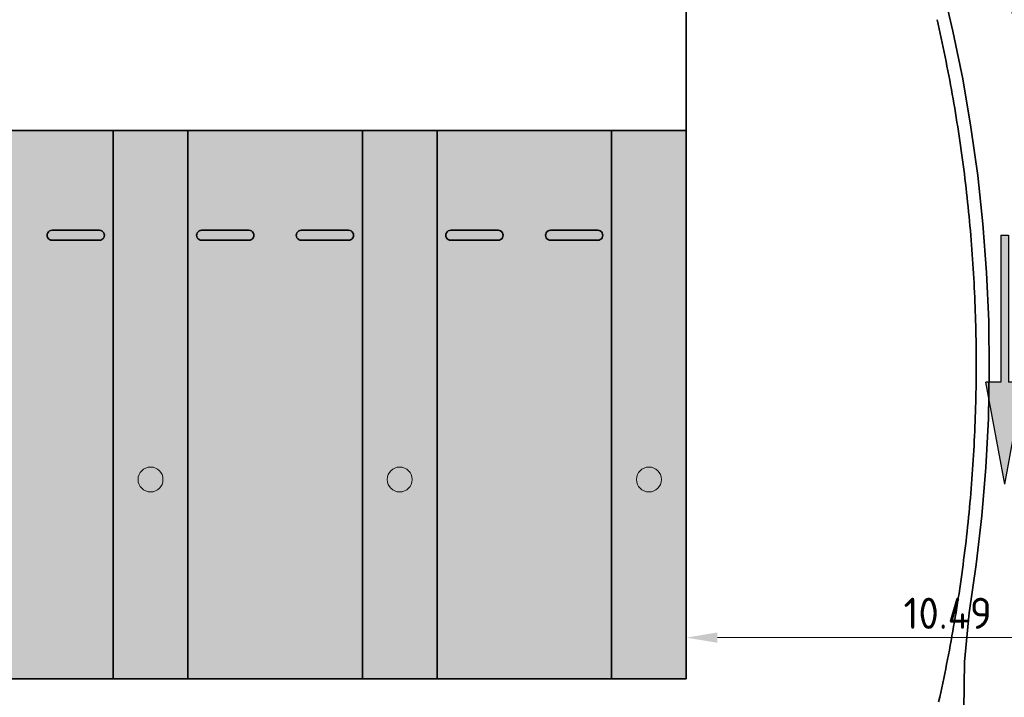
# Model space of a CAD drawing. Header units: metres. Extents: x -173 to 224, y -295 to 41.
# Tile 37 of 41: x 58 to 78, y -3 to 11. Entities that reach past the tile are written whole.
import ezdxf

# ---------------------------------------------------------------- set-up
doc = ezdxf.new("R2010")
doc.units = ezdxf.units.M
doc.layers.get('0').update_dxf_attribs({"lineweight": 25})
doc.layers.get('Defpoints').update_dxf_attribs({"color": 40, "lineweight": 25})
for name, color, linetype, lineweight in [('N-WE-VH-KANTVERHARDING-G', 210, 'Continuous', 35), ('N-WE-VW-MARKERING_PIJL-S', 7, 'Continuous', 25), ('X-XX-AL-M', 7, 'Continuous', 18), ('X-XX-AL-M-250', 7, 'Continuous', 18), ('X-XX-AL-VERWIJZING-G', 7, 'Continuous', 18)]:
    doc.layers.add(name, color=color, linetype=linetype, lineweight=lineweight)
doc.styles.add('NLCS-ISO-M250-T25', font='NLCS-ISO.ttf', dxfattribs={"height": 0.625})
doc.dimstyles.new('NLCS-M250-T25-PIJL_L2_H4', dxfattribs={"dimscale": 0.25, "dimtxt": 2.5, "dimasz": 2.5, "dimexe": 2, "dimexo": 2, "dimgap": 0.7, "dimtad": 1, "dimzin": 0, "dimdsep": 46, "dimtxsty": 'NLCS-ISO-M250-T25', "dimcen": 0, "dimdle": 2, "dimclrd": 256, "dimclre": 256, "dimclrt": 256, "dimadec": 4, "dimazin": 0, "dimtfac": 1, "dimtdec": 3, "dimtofl": 0, "dimtmove": 0, "dimatfit": 3, "dimfxl": 2, "dimfxlon": 1, "dimtfillclr": 256, "dimtolj": 1, "dimtzin": 0, "dimlwd": -1, "dimlwe": -1, "dimarcsym": 0})

# ---------------------------------------------------------------- blocks, each defined once
blk = doc.blocks.new('*D84')
at = {"layer": 'Defpoints', "color": 0, "transparency": 16777216}
for p in [(44.108, 28.323), (44.108, -26.654), (87.42, -26.654)]:
    blk.add_point(p, dxfattribs=at)
at = {"layer": 'X-XX-AL-M', "transparency": 16777216}
for p, q in [((86.92, 28.323), (87.92, 28.323)), ((87.42, 27.698), (87.42, -26.029)), ((86.92, -26.654), (87.92, -26.654))]:
    blk.add_line(p, q, dxfattribs=at)
for points in [[(87.316, 27.698), (87.524, 27.698), (87.42, 28.323)], [(87.316, -26.029), (87.524, -26.029), (87.42, -26.654)]]:
    blk.add_solid(points, dxfattribs=at)
at = {"layer": 'X-XX-AL-M', "transparency": 16777216, "insert": (86.932, 0.834), "char_height": 0.625, "attachment_point": 5, "rotation": 90, "style": 'NLCS-ISO-M250-T25'}
blk.add_mtext('\\A1;54.98', dxfattribs=at)
blk = doc.blocks.new('N-SVW-MARKERING_PIJL_RD_5.0')
blk.add_hatch(color=256).paths.add_polyline_path([(2.95, 0.375), (2.95, 0.075), (0, 0.075), (0, -0.075), (2.95, -0.075), (2.95, -0.375), (5, 0)])
for p, q in [((2.95, 0.375), (2.95, 0.075)), ((5, 0), (2.95, 0.375)), ((0, 0.075), (2.95, 0.075)), ((0, -0.075), (0, 0.075)), ((5, 0), (2.95, -0.375)), ((0, -0.075), (2.95, -0.075)), ((2.95, -0.075), (2.95, -0.375))]:
    blk.add_line(p, q)
blk = doc.blocks.new('*U162')
at = {"layer": 'N-WE-VH-KANTVERHARDING-G', "color": 3, "linetype": 'Continuous', "ltscale": 0.3048, "transparency": 33554687, "flags": 128}
blk.add_lwpolyline([(76.186, -2.615), (76.207, -2.521), (76.227, -2.427), (76.248, -2.333), (76.268, -2.239), (76.288, -2.144), (76.307, -2.05), (76.327, -1.956), (76.346, -1.861), (76.364, -1.767), (76.383, -1.673), (76.401, -1.578), (76.419, -1.483), (76.436, -1.389), (76.453, -1.294), (76.47, -1.199), (76.487, -1.104), (76.503, -1.01), (76.519, -0.915), (76.535, -0.82), (76.55, -0.725), (76.565, -0.63), (76.58, -0.535), (76.595, -0.439), (76.609, -0.344), (76.623, -0.249), (76.637, -0.154), (76.65, -0.058), (76.663, 0.037), (76.676, 0.132), (76.688, 0.228), (76.7, 0.323), (76.712, 0.419), (76.724, 0.514), (76.735, 0.61), (76.746, 0.705), (76.756, 0.801), (76.767, 0.897), (76.777, 0.992), (76.787, 1.088), (76.796, 1.184), (76.805, 1.28), (76.814, 1.375), (76.823, 1.471), (76.831, 1.567), (76.839, 1.663), (76.846, 1.759), (76.854, 1.855), (76.861, 1.951), (76.868, 2.047), (76.874, 2.143), (76.88, 2.239), (76.886, 2.335), (76.892, 2.431), (76.897, 2.527), (76.902, 2.623), (76.906, 2.719), (76.911, 2.815), (76.915, 2.911), (76.919, 3.007), (76.922, 3.104), (76.925, 3.2), (76.928, 3.296), (76.93, 3.392), (76.933, 3.488), (76.935, 3.584), (76.936, 3.681), (76.938, 3.777), (76.939, 3.873), (76.939, 3.969), (76.94, 4.065), (76.94, 4.162), (76.94, 4.258), (76.939, 4.354), (76.939, 4.45), (76.938, 4.546), (76.936, 4.643), (76.935, 4.739), (76.933, 4.835), (76.93, 4.931), (76.928, 5.027), (76.925, 5.123), (76.922, 5.218), (76.918, 5.314), (76.915, 5.409), (76.911, 5.505), (76.906, 5.6), (76.902, 5.696), (76.897, 5.791), (76.892, 5.887), (76.886, 5.982), (76.88, 6.077), (76.874, 6.173), (76.868, 6.268), (76.861, 6.363), (76.854, 6.459), (76.847, 6.554), (76.839, 6.649), (76.831, 6.744), (76.823, 6.84), (76.815, 6.935), (76.806, 7.03), (76.797, 7.125), (76.788, 7.22), (76.778, 7.315), (76.768, 7.41), (76.758, 7.505), (76.747, 7.6), (76.736, 7.694), (76.725, 7.789), (76.714, 7.884), (76.702, 7.979), (76.69, 8.073), (76.678, 8.168), (76.665, 8.262), (76.653, 8.357), (76.639, 8.451), (76.626, 8.546), (76.612, 8.64), (76.598, 8.734), (76.584, 8.828), (76.569, 8.923), (76.554, 9.017), (76.539, 9.111), (76.524, 9.205), (76.508, 9.299), (76.492, 9.393), (76.476, 9.486), (76.459, 9.58), (76.442, 9.674), (76.425, 9.768), (76.408, 9.861), (76.39, 9.955), (76.372, 10.048), (76.353, 10.142), (76.335, 10.235), (76.316, 10.328), (76.297, 10.422), (76.277, 10.515), (76.257, 10.608), (76.237, 10.701), (76.217, 10.795), (76.196, 10.888), (76.175, 10.981), (76.153, 11.073)], dxfattribs=at)
blk = doc.blocks.new('*U141')
at = {"layer": 'N-WE-VH-KANTVERHARDING-G', "color": 2, "linetype": 'Continuous', "ltscale": 0.3048, "transparency": 33554687, "flags": 128}
blk.add_lwpolyline([(76.739, -3.787), (76.733, -3.698), (76.691, -2.77), (76.705, -1.814), (76.8, -0.829), (76.941, 0.143), (77.053, 1.115), (77.133, 2.09), (77.183, 3.067), (77.202, 4.045), (77.19, 5.023), (77.147, 6.001), (77.074, 6.976), (76.97, 7.949), (76.835, 8.918), (76.67, 9.883), (76.474, 10.841), (76.249, 11.793), (75.993, 12.738), (75.708, 13.674), (75.427, 14.508)], dxfattribs=at)
at = {"layer": 'N-WE-VH-KANTVERHARDING-G', "color": 6, "linetype": 'Continuous', "ltscale": 0.3048, "transparency": 33554687}
blk.add_arc((46.134, 4.157), 32.31, 350.7226, 19.2337, dxfattribs=at)
at = {"layer": 'N-WE-VH-KANTVERHARDING-G'}
blk.add_blockref('*U162', (0, 0), dxfattribs=at)
blk = doc.blocks.new('*D335')
at = {"layer": 'Defpoints', "color": 0, "transparency": 16777216}
for p in [(71.123, -0.978), (81.613, -0.978), (71.123, -1.327)]:
    blk.add_point(p, dxfattribs=at)
at = {"layer": 'X-XX-AL-M-250', "transparency": 16777216}
for p, q in [((71.123, -1.327), (71.123, -1.827)), ((80.988, -1.327), (71.748, -1.327)), ((81.613, -1.327), (81.613, -1.827))]:
    blk.add_line(p, q, dxfattribs=at)
for points in [[(71.748, -1.223), (71.748, -1.431), (71.123, -1.327)], [(80.988, -1.223), (80.988, -1.431), (81.613, -1.327)]]:
    blk.add_solid(points, dxfattribs=at)
at = {"layer": 'X-XX-AL-M-250', "transparency": 16777216, "insert": (76.368, -0.839), "char_height": 0.625, "attachment_point": 5, "style": 'NLCS-ISO-M250-T25'}
blk.add_mtext('\\A1;10.49', dxfattribs=at)

msp = doc.modelspace()

# ---------------------------------------------------------------- hatches: boundary and pattern name
at = {"layer": 'X-XX-AL-M-250', "transparency": 33554534}
h = msp.add_hatch(color=102, dxfattribs=at)
h.dxf.hatch_style = 1
h.paths.add_polyline_path([(31.123, 8.846), (71.123, 8.846), (71.123, -2.154), (31.123, -2.154)])

# ---------------------------------------------------------------- linework, layer by layer
at = {"layer": 'N-WE-VH-KANTVERHARDING-G', "flags": 128}
for points in [[(71.123, -2.154), (71.123, 11.346)], [(71.123, 8.846), (1.123, 8.846)], [(59.623, -2.154), (59.623, 8.846)], [(59.623, -2.154), (59.623, 8.846)], [(61.123, -2.154), (61.123, 8.846)], [(64.623, -2.154), (64.623, 8.846)], [(66.123, -2.154), (66.123, 8.846)], [(69.623, -2.154), (69.623, 8.846)], [(69.623, -2.154), (69.623, 8.846)], [(58.398, 6.846), (59.348, 6.846)], [(61.398, 6.846), (62.348, 6.846)], [(63.398, 6.846), (64.348, 6.846)], [(66.398, 6.846), (67.348, 6.846)], [(68.398, 6.846), (69.348, 6.846)], [(58.398, 6.646), (59.348, 6.646)], [(61.398, 6.646), (62.348, 6.646)], [(63.398, 6.646), (64.348, 6.646)], [(66.398, 6.646), (67.348, 6.646)], [(68.398, 6.646), (69.348, 6.646)], [(1.123, -2.154), (71.123, -2.154)]]:
    msp.add_lwpolyline(points, dxfattribs=at)
at = {"layer": 'N-WE-VH-KANTVERHARDING-G'}
for centre, start, end in [((58.398, 6.746), 89.9604, 270), ((59.348, 6.746), 270, 90.0396), ((61.398, 6.746), 89.9604, 270), ((62.348, 6.746), 270, 90.0396), ((63.398, 6.746), 89.9604, 270), ((64.348, 6.746), 270, 90.0396), ((66.398, 6.746), 89.9604, 270), ((67.348, 6.746), 270, 90.0396), ((68.398, 6.746), 89.9604, 270), ((69.348, 6.746), 270, 90.0396)]:
    msp.add_arc(centre, 0.1, start, end, dxfattribs=at)
at = {"layer": 'X-XX-AL-VERWIJZING-G'}
for centre in [(60.373, 1.846), (65.373, 1.846), (70.373, 1.846)]:
    msp.add_circle(centre, 0.25, dxfattribs=at)

# ---------------------------------------------------------------- block references
at = {"layer": 'N-WE-VH-KANTVERHARDING-G'}
msp.add_blockref('*U141', (0, 0), dxfattribs=at)
at = {"layer": 'N-WE-VW-MARKERING_PIJL-S', "rotation": 270}
msp.add_blockref('N-SVW-MARKERING_PIJL_RD_5.0', (77.511, 6.751), dxfattribs=at)

# ---------------------------------------------------------------- dimensions: what is measured, and where the dimension line sits
at = {"layer": 'X-XX-AL-M'}
dim = msp.add_linear_dim(base=(87.42, -26.654), p1=(44.108, 28.323), p2=(44.108, -26.654), angle=270, dimstyle='NLCS-M250-T25-PIJL_L2_H4', dxfattribs=at)
dim.commit()
dim.dimension.update_dxf_attribs({"geometry": '*D84', "text_midpoint": (87.42, 0.834), "dimtype": 161})
at = {"layer": 'X-XX-AL-M-250'}
dim = msp.add_aligned_dim(p1=(81.613, -0.978), p2=(71.123, -0.978), distance=0.349, dimstyle='NLCS-M250-T25-PIJL_L2_H4', dxfattribs=at)
dim.commit()
dim.dimension.update_dxf_attribs({"geometry": '*D335', "text_midpoint": (76.368, -0.839)})

doc.saveas('drawing.dxf')
